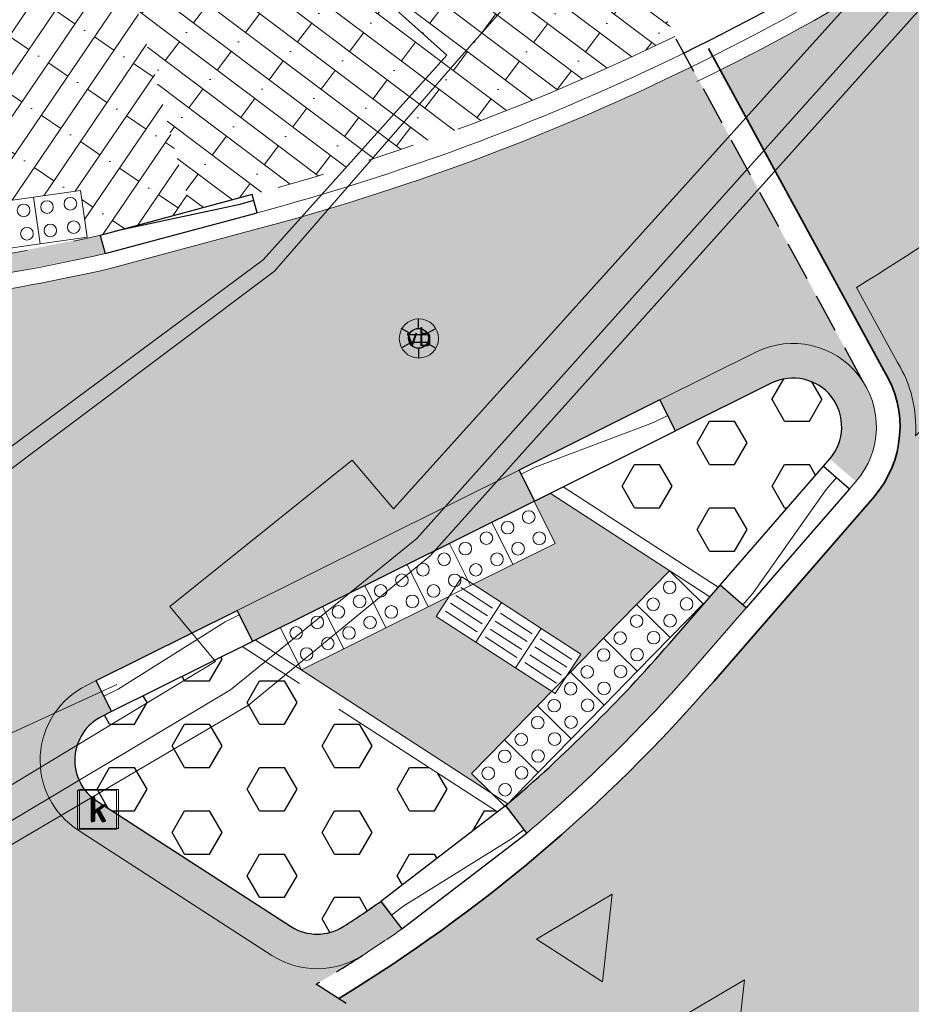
# Model space of a CAD drawing. Header units: metres. Extents: x 187916 to 189411, y 333285 to 334910.
# Tile 234 of 256: x 188803.03 to 188808.69, y 334164.68 to 334170.94. Entities that reach past the tile are written whole.
import ezdxf
from ezdxf.enums import TextEntityAlignment as Align

# ---------------------------------------------------------------- set-up
doc = ezdxf.new("R2010")
doc.units = ezdxf.units.M
for name, pattern in [('DASHED2', [0.375, 0.25, -0.125]), ('VH-OPSLUITBAND_100X200', [16, 8, -2, 4, -2]), ('VH-RWSBAND-SO', [24, 10, -2, 2, -2, 2, -2, 2, -2]), ('VH-TROTTOIRBAND_180-200', [20, 10, -2, 2, -2, 2, -2]), ('VW-5050_STREEP', [1, 0.5, -0.5])]:
    doc.linetypes.add(name, pattern=pattern)
for name, color, linetype, lineweight in [('B-ME-IE-MEUBILAIR_WEGMEUBILAIR-S', 253, 'Continuous', 18), ('B-ME-IE-MEUBILAIR_WEGMEUBILAIR_LICHTMAST-S', 253, 'Continuous', 25), ('B-ME-IE-TERREINAFSCHEIDING_KUNSTMATIG_HEKWERK_RASTER-G', 253, 'IE-TERREINAFSCHEIDING_KUNSTMATIG-SO', 18), ('B-ME-RI-HWA_KOLK-S', 253, 'Continuous', 25), ('B-ME-VH-KANTOPSLUITING_ACHTERKANTBAND-G', 253, 'Continuous', 18), ('B-ME-VH-VERHARDING_ASFALT-G', 253, 'Continuous', 18), ('B-ME-VH-VERHARDING_BETONSTRAATSTEEN-G', 253, 'Continuous', 18), ('B-ME-VH-VERHARDING_TEGEL-G', 253, 'Continuous', 18), ('N-WE-VH-GOOT_TEGEL-G', 170, 'Continuous', 35), ('N-WE-VH-KANTOPSLUITING_ELEMENT_VERLOOPBAND-G', 42, 'Continuous', 25), ('N-WE-VH-KANTOPSLUITING_NATUURSTEEN VOORKANTBAND-G', 7, 'Continuous', 25), ('N-WE-VH-KANTOPSLUITING_OPSLUITBAND_80X200-G', 30, 'VH-OPSLUITBAND_100X200', 15), ('N-WE-VH-KANTOPSLUITING_RIJWIELPADBAND_4-12 200-G', 94, 'VH-TROTTOIRBAND_180-200', 15), ('N-WE-VH-KANTOPSLUITING_TROTTOIRBAND_RWS_110 220-G', 251, 'VH-RWSBAND-SO', 25), ('N-WE-VH-KANTOPSLUITING_TROTTOIRBAND_RWS_110 220_ACHTERKANT-G', 7, 'VH-RWSBAND-SO', 25), ('N-WE-VH-KANTOPSLUITING_VERLOOPBAND-S', 251, 'Continuous', 25), ('N-WE-VH-KANTOPSLUITING_VERLOOPBAND_TBV TEKENING-G', 10, 'Continuous', 25), ('N-WE-VH-KANTOPSLUITING_VOORKANTBAND-G', 7, 'Continuous', 15), ('N-WE-VH-KANTVERHARDING_STREKLAAG_BSS-G', 60, 'Continuous', 18), ('N-WE-VH-VERHARDING_BETONSTRAATSTEEN-ROOD-A', 11, 'Continuous', 18), ('N-WE-VH-VERHARDING_STRAATBAKSTEEN_WF_HALFSTEENS-A', 250, 'Continuous', 18), ('N-WE-VH-VERHARDING_TEGEL-A', 254, 'Continuous', 5), ('N-WE-VH-VERKEERSTEGEL-S', 7, 'Continuous', 0), ('N-WE-VW-MARKERING_DWARS_DRIEHOEK_5050_OENV-S', 251, 'Continuous', 0), ('N-WE-VW-MARKERING_DWARS_STOPSTREEP_030-G', 251, 'Continuous', 0), ('N-WE-VW-MARKERING_LANGS_STREEP_050050-G', 251, 'VW-5050_STREEP', 0), ('N-WE-VW-MARKERING_VLAK-G', 251, 'Continuous', 0)]:
    doc.layers.add(name, color=color, linetype=linetype, lineweight=lineweight)
doc.layers.add('N-WE-VH-MATERIAALSCHEIDING-G', color=7, linetype='DASHED2')
doc.layers.add('N-WE-VH-VERHARDING_PRINTBETON-A', color=251, linetype='Continuous')
doc.layers.add('N-WE-VH-VERHARDING_STRAATBAKSTEEN_DF-A', color=7, linetype='Continuous', lineweight=18, true_color=0x713a38)
doc.styles.add('NLCS-ISO', font='NLCS-ISO.ttf')
doc.linetypes.add('IE-TERREINAFSCHEIDING_KUNSTMATIG-SO', pattern='A,4,[82,NLCS.SHX,S=0.75,R=90,X=0,Y=0],4,-2', length=10)

# ---------------------------------------------------------------- blocks, each defined once
blk = doc.blocks.new('SVH-VERKEERSTEGEL_300X300_NOPPENTEGEL')
blk.add_lwpolyline([(-0.15, 5.551115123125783e-17), (0.15, 5.551115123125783e-17), (0.15, -0.3), (-0.15, -0.3)], close=True)
at = {"lineweight": 0}
for centre in [(-0.07499999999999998, -0.07499999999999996), (0.07499999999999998, -0.07499999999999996), (-0.07499999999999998, -0.225), (0.07499999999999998, -0.225)]:
    blk.add_circle(centre, 0.04, dxfattribs=at)
blk = doc.blocks.new('SVW-MARKERING_STREEP_DRIEHOEK_050_050')
h = blk.add_hatch(color=256)
h.dxf.hatch_style = 1
h.paths.add_polyline_path([(0.25, -0.5), (0.5, 0), (0, 0)])
at = {"flags": 128}
blk.add_lwpolyline([(0.25, -0.5), (0.5, 0), (0, 0)], close=True, dxfattribs=at)
blk = doc.blocks.new('ontwerp Tempelplein')
at = {"layer": 'N-WE-VH-VERHARDING_STRAATBAKSTEEN_DF-A', "transparency": 33554585}
h = blk.add_hatch(color=256, dxfattribs=at)
h.dxf.hatch_style = 1
h.paths.add_polyline_path([(188823.0817542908, 334182.6306972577), (188823.508331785, 334183.3074776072), (188824.1851121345, 334182.8809001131), (188823.7585346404, 334182.2041197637)])
edge = h.paths.add_edge_path()
edge.add_line((188840.46955903, 334201.9247066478), (188840.3896463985, 334201.9848229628))
edge.add_line((188840.3896463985, 334201.9848229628), (188840.6601681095, 334202.344427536))
edge.add_line((188840.6601681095, 334202.344427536), (188836.5046734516, 334205.4704256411))
edge.add_line((188836.5046734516, 334205.4704256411), (188836.2341895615, 334205.1108713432))
edge.add_line((188836.2341895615, 334205.1108713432), (188836.15427693, 334205.1709876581))
edge.add_line((188836.15427693, 334205.1709876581), (188826.9126716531, 334192.8861196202))
edge.add_line((188826.9126716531, 334192.8861196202), (188826.9926298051, 334192.8259648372))
edge.add_line((188826.9926298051, 334192.8259648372), (188826.7220942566, 334192.4663671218))
edge.add_line((188826.7220942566, 334192.4663671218), (188826.6421482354, 334192.5265127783))
edge.add_line((188826.6421482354, 334192.5265127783), (188818.0154570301, 334181.0590501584))
edge.add_line((188818.0154570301, 334181.0590501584), (188818.0953795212, 334180.9989222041))
edge.add_line((188818.0953795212, 334180.9989222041), (188817.5543650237, 334180.2797772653))
edge.add_line((188817.5543650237, 334180.2797772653), (188817.4744549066, 334180.3398959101))
edge.add_line((188817.4744549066, 334180.3398959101), (188815.6987056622, 334177.9793920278))
edge.add_arc((188791.5650909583, 334196.1345191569), 30.19999999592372, 307.29608516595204, 323.04675236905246, ccw=False)
edge.add_arc((188800.6541016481, 334184.2017959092), 15.20000001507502, 296.66468584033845, 307.2960851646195, ccw=False)
edge.add_line((188807.4753795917, 334170.6183439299), (188808.5157243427, 334168.7102474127))
edge.add_arc((188807.9374624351, 334168.3524581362), 0.6800000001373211, -40.956848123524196, 31.746413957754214, ccw=False)
edge.add_line((188808.4510007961, 334167.9067246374), (188807.4344523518, 334166.7355391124))
edge.add_arc((188799.7691267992, 334173.3887766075), 10.1500140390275, 316.39507279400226, 319.0431493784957, ccw=False)
edge.add_arc((188799.8645777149, 334173.2703840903), 9.999263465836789, 301.2425849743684, 316.50909268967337, ccw=False)
edge.add_line((188805.0508218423, 334164.7212237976), (188808.2507351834, 334162.6576102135))
edge.add_line((188808.2507351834, 334162.6576102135), (188809.252117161, 334163.9529116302))
edge.add_line((188809.252117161, 334163.9529116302), (188814.2301142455, 334169.7240930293))
edge.add_arc((188814.7691818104, 334169.3095956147), 0.680001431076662, -36.968197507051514, 142.442757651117, ccw=False)
edge.add_line((188815.3124821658, 334168.9006620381), (188810.5389451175, 334161.7558109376))
edge.add_line((188810.5389451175, 334161.7558109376), (188810.2593882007, 334161.3523131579))
edge.add_line((188810.2593882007, 334161.3523131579), (188813.6386937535, 334159.1665718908))
edge.add_line((188813.6386937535, 334159.1665718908), (188814.0232610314, 334158.9103532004))
edge.add_line((188814.0232610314, 334158.9103532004), (188814.3047873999, 334158.7129936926))
edge.add_line((188814.3047873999, 334158.7129936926), (188814.5802541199, 334158.5114835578))
edge.add_arc((188833.7515008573, 334153.7153843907), 19.7620664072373, 160.8687285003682, 165.9545097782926, ccw=False)
edge.add_arc((188829.7906949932, 334156.5665937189), 15.14999999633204, 159.1568716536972, 166.1544248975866, ccw=False)
edge.add_line((188815.6321396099, 334161.9571233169), (188816.0197171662, 334162.8816653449))
edge.add_line((188816.0197171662, 334162.8816653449), (188815.9770053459, 334162.9016221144))
edge.add_arc((188843.6623391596, 334150.8367022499), 30.1999999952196, 147.7796971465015, 156.4530340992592, ccw=False)
edge.add_line((188818.1130096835, 334166.9386202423), (188826.1800300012, 334179.7387698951))
edge.add_line((188826.1800300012, 334179.7387698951), (188826.0954295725, 334179.7920875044))
edge.add_line((188826.0954295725, 334179.7920875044), (188826.5752880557, 334180.5534913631))
edge.add_line((188826.5752880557, 334180.5534913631), (188826.6598884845, 334180.5001737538))
edge.add_line((188826.6598884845, 334180.5001737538), (188833.3334777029, 334191.0893302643))
edge.add_line((188833.3334777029, 334191.0893302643), (188833.2488772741, 334191.1426478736))
edge.add_line((188833.2488772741, 334191.1426478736), (188833.4888065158, 334191.523349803))
edge.add_line((188833.4888065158, 334191.523349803), (188833.5734069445, 334191.4700321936))
edge.add_line((188833.5734069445, 334191.4700321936), (188838.1302195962, 334198.7004446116))
edge.add_arc((188855.2195062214, 334187.9302875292), 20.20000002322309, 143.0467523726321, 147.779697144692, ccw=False)
edge.add_line((188839.077154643, 334200.0737831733), (188840.46955903, 334201.9247066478))
at = {"layer": 'N-WE-VH-VERHARDING_STRAATBAKSTEEN_WF_HALFSTEENS-A', "transparency": 33554585}
h = blk.add_hatch(dxfattribs=at)
h.set_pattern_fill('AVH-SBS_WAALFORMAAT_HALFST-SO', color=256, scale=0.3, angle=323.05, pattern_type=2)
h.set_pattern_definition([(323.05, (188818.0967086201, 334181.9987788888), (0.09016767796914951, 0.1198740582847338), []), (53.04999999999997, (188818.5762048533, 334181.6381081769), (-0.4794962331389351, 0.3606707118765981), [0.15, -0.15]), (53.04999999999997, (188818.4266244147, 334181.9383175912), (-0.4794962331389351, 0.3606707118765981), [0.15, -0.15]), (323.05, (188818.3815405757, 334181.8783805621), (0.180335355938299, 0.2397481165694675), [0, -0.6, 0, 0, 0]), (323.05, (188818.7114563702, 334181.8179192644), (0.180335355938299, 0.2397481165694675), [0, -0.6, 0, 0, 0])])
edge = h.paths.add_edge_path()
edge.add_line((188803.6308842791, 334171.5340883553), (188804.1171943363, 334169.7245075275))
edge.add_line((188804.1171943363, 334169.7245075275), (188804.5180856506, 334169.8322437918))
edge.add_arc((188800.6541016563, 334184.2017958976), 14.88000000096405, 285.0508583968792, 296.045008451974)
edge.add_line((188807.1875682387, 334170.8328686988), (188807.1085343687, 334170.9945895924))
edge.add_arc((188800.6541016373, 334184.2017959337), 14.70000004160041, 296.0450084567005, 301.34314468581)
edge.add_arc((188800.6541016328, 334184.2017959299), 14.7000000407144, 301.3431447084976, 307.2960851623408)
edge.add_arc((188791.5650909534, 334196.1345191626), 29.7000000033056, 307.2960851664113, 314.5565661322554)
edge.add_line((188812.4029997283, 334174.9715430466), (188810.6652814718, 334176.2787859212))
edge.add_arc((188800.2766393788, 334184.0939068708), 12.99999999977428, 284.95253944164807, 323.0467523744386, ccw=False)
h = blk.add_hatch(dxfattribs=at)
h.set_pattern_fill('AVH-SBS_WAALFORMAAT_HALFST-SO', color=256, scale=0.3, angle=55.81, pattern_type=2)
h.set_pattern_definition([(55.81, (188795.239331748, 334172.8149381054), (-0.1240767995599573, 0.08429085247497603), []), (145.81, (188795.5764951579, 334173.3112453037), (-0.3371634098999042, -0.4963071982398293), [0.1499999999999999, -0.1499999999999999]), (145.81, (188795.2838366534, 334173.147382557), (-0.3371634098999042, -0.4963071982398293), [0.1499999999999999, -0.1499999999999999]), (55.81, (188795.3458750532, 334173.1052371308), (-0.2481535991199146, 0.1685817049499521), [0, -0.6, 0, 0, 0]), (55.81, (188795.3903799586, 334173.4376815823), (-0.2481535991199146, 0.1685817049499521), [0, -0.6, 0, 0, 0])])
edge = h.paths.add_edge_path()
edge.add_arc((188800.2766393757, 334184.0939068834), 13.00000001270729, 279.7449093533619, 284.9525394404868, ccw=False)
edge.add_arc((188800.7844251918, 334181.1371935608), 9.999999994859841, 235.8122327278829, 279.74490935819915, ccw=False)
edge.add_line((188795.1653573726, 334172.865187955), (188794.3980121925, 334171.5740202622))
edge.add_line((188794.3980121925, 334171.5740202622), (188794.4419631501, 334171.5442223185))
edge.add_line((188794.4419631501, 334171.5442223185), (188794.2731098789, 334171.2954178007))
edge.add_line((188794.2731098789, 334171.2954178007), (188794.3535200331, 334171.241681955))
edge.add_line((188794.3535200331, 334171.241681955), (188795.210323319, 334170.7260481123))
edge.add_arc((188800.9041415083, 334181.1550880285), 11.8821058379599, 241.3673117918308, 268.4825744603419)
edge.add_line((188800.5894917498, 334169.2771490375), (188801.5893686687, 334169.292838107))
edge.add_line((188801.5893686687, 334169.292838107), (188801.6734433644, 334169.2981056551))
edge.add_line((188801.6734433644, 334169.2981056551), (188801.6326145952, 334169.586375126))
edge.add_line((188801.6326145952, 334169.586375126), (188800.4076173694, 334170.3800011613))
edge.add_line((188800.4076173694, 334170.3800011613), (188800.7338463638, 334170.8835631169))
edge.add_line((188800.7338463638, 334170.8835631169), (188801.992721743, 334170.0679893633))
edge.add_line((188801.992721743, 334170.0679893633), (188801.6957869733, 334169.6096455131))
edge.add_line((188801.6957869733, 334169.6096455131), (188803.4126201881, 334169.8543823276))
edge.add_line((188803.4126201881, 334169.8543823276), (188803.4556563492, 334169.5505276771))
edge.add_line((188803.4556563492, 334169.5505276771), (188803.5378734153, 334169.5688197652))
edge.add_line((188803.5378734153, 334169.5688197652), (188804.1171943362, 334169.7245075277))
edge.add_line((188804.1171943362, 334169.7245075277), (188803.6308842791, 334171.5340883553))
at = {"layer": 'N-WE-VW-MARKERING_VLAK-G', "transparency": 33554687}
h = blk.add_hatch(color=256, dxfattribs=at)
h.dxf.hatch_style = 1
h.paths.add_polyline_path([(188812.2432381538, 334171.976224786), (188812.1710428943, 334172.0454190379, -0.03749806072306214), (188808.3419281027, 334169.2379071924), (188808.6022528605, 334168.7604455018, -0.1572062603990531), (188808.7153689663, 334168.2953492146)])
at = {"layer": 'N-WE-VH-KANTOPSLUITING_NATUURSTEEN VOORKANTBAND-G', "flags": 128}
blk.add_lwpolyline([(188807.2402574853, 334170.7250547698, 0.04913155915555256), (188809.7431123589, 334172.2690726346, 0.068833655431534), (188815.5388803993, 334178.0996246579), (188817.8555911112, 334181.1792287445), (188818.1561592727, 334181.5787740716, 0.414226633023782), (188818.0571598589, 334182.2789322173)], format="xyb", dxfattribs=at)
at = {"layer": 'N-WE-VH-KANTVERHARDING_STREKLAAG_BSS-G', "flags": 128}
for points in [[(188807.2841651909, 334170.635209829, 0.0491315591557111), (188809.8037057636, 334172.1895211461, 0.06883365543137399), (188815.6187930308, 334178.0395083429), (188817.3945443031, 334180.400014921)], [(188807.3280728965, 334170.5453648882, 0.04913155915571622), (188809.8642991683, 334172.1099696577, 0.06883365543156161), (188815.6987056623, 334177.9793920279), (188817.4744549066, 334180.3398959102)]]:
    blk.add_lwpolyline(points, format="xyb", dxfattribs=at)
at = {"layer": 'N-WE-VW-MARKERING_DWARS_STOPSTREEP_030-G', "const_width": 0.3, "flags": 128}
blk.add_lwpolyline([(188811.1406946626, 334166.1415400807), (188808.4393788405, 334167.8887562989)], dxfattribs=at)
at = {"layer": 'N-WE-VW-MARKERING_LANGS_STREEP_050050-G', "const_width": 0.1, "flags": 128}
blk.add_lwpolyline([(188810.1749951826, 334165.5752102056), (188808.0758238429, 334166.9329582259)], dxfattribs=at)
at = {"layer": 'N-WE-VW-MARKERING_VLAK-G', "flags": 128}
blk.add_lwpolyline([(188812.2432381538, 334171.976224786), (188808.7153689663, 334168.2953492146, 0.1572062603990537), (188808.6022528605, 334168.7604455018), (188808.3419281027, 334169.2379071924, 0.03749806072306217), (188812.1710428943, 334172.0454190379), (188812.2432381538, 334171.976224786)], format="xyb", dxfattribs=at)
at = {"layer": 'N-WE-VH-VERKEERSTEGEL-S', "rotation": 188.0614134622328}
for p in [(188803.3061727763, 334169.5363116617), (188803.0091372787, 334169.4942413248)]:
    blk.add_blockref('SVH-VERKEERSTEGEL_300X300_NOPPENTEGEL', p, dxfattribs=at)
at = {"layer": 'N-WE-VW-MARKERING_DWARS_DRIEHOEK_5050_OENV-S', "rotation": 147.1051343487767}
for p in [(188806.7285457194, 334164.8270149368), (188807.5682721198, 334164.2838783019)]:
    blk.add_blockref('SVW-MARKERING_STREEP_DRIEHOEK_050_050', p, dxfattribs=at)
blk = doc.blocks.new('B-SIE-WEG_LICHTMAST-SO')
at = {"ltscale": 0.1}
for p, q in [((8.349587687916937e-10, 1.265625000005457), (1.669846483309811e-09, 2.53125000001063)), ((-1.096064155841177, 0.6328125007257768), (-2.192125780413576, 1.265625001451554)), ((1.096064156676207, 0.6328124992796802), (2.192125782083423, 1.26562499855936)), ((-1.096064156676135, -0.6328124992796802), (-2.192125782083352, -1.26562499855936)), ((1.096064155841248, -0.6328125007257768), (2.192125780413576, -1.265625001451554)), ((-8.349587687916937e-10, -1.265625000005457), (-1.669775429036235e-09, -2.53125000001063))]:
    blk.add_line(p, q, dxfattribs=at)
at = {"flags": 128}
for points in [[(-1.162672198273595, 0.4999999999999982), (1.162672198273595, 0.4999999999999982)], [(-1.162672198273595, -0.4999999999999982), (1.162672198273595, -0.4999999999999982)]]:
    blk.add_lwpolyline(points, dxfattribs=at)
at = {"ltscale": 0.1}
blk.add_circle((0, 0), 1.265625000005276, dxfattribs=at)
at = {"style": 'NLCS-ISO'}
blk.add_attdef('TYPE', text='', height=1.8, dxfattribs=at).set_placement((1.669846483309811e-09, 2.53125000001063), align=Align.BOTTOM_CENTER)
blk = doc.blocks.new('SIE-WEG_PAAL_VERKEERSBORD-SO')
at = {"color": 0, "linetype": 'ByBlock', "lineweight": 18}
blk.add_circle((0, 0), 1.5, dxfattribs=at)
at = {"color": 0, "linetype": 'ByBlock', "lineweight": 18, "style": 'NLCS-ISO'}
blk.add_text('vb', height=1.5, dxfattribs=at).set_placement((0, 0.1317113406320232), align=Align.MIDDLE_CENTER)
blk = doc.blocks.new('SRI-KOLK-SO')
at = {"color": 0, "linetype": 'ByBlock', "lineweight": 18}
blk.add_lwpolyline([(-1.125, -1.125), (1.125, -1.125), (1.125, 1.125), (-1.125, 1.125)], close=True, dxfattribs=at)
at = {"color": 0, "linetype": 'ByBlock', "lineweight": 18, "style": 'NLCS-ISO'}
blk.add_text('k', height=1.5, dxfattribs=at).set_placement((0, 0), align=Align.MIDDLE_CENTER)
blk = doc.blocks.new('DTM')
at = {"layer": 'B-ME-IE-TERREINAFSCHEIDING_KUNSTMATIG_HEKWERK_RASTER-G', "ltscale": 0.2, "flags": 128}
blk.add_lwpolyline([(188797.0105111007, 334166.6849527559), (188798.8629360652, 334165.4157338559), (188799.7170959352, 334165.1600891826), (188801.4925480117, 334165.7261516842), (188803.6433849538, 334166.7146987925)], dxfattribs=at)
at = {"layer": 'B-ME-VH-KANTOPSLUITING_ACHTERKANTBAND-G', "ltscale": 0.2, "flags": 128}
for points in [[(188819.7599999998, 334219.0759999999), (188824.656, 334215.4029999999), (188827.4399999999, 334213.2960000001), (188830.21, 334210.7710000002), (188830.4849999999, 334210.3390000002), (188831.4270000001, 334203.3909999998), (188828.392, 334199.0649999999), (188823.8879999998, 334192.6099999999), (188818.4879999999, 334185.1469999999), (188812.0720000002, 334177.8849999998), (188807.2250000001, 334172.4560000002), (188805.8190000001, 334173.6979999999), (188804.3289999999, 334171.977), (188805.7400000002, 334170.713), (188804.5729999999, 334169.4130000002), (188802.0279999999, 334167.5279999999), (188799.6120000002, 334166.682)], [(188799.7439999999, 334164.875), (188802.5329999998, 334165.8109999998), (188804.27, 334166.8620000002), (188803.9810000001, 334167.2110000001), (188805.139, 334168.1400000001), (188805.4010000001, 334167.8310000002), (188811.6549999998, 334174.7760000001), (188819.3879999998, 334183.514), (188825.3650000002, 334191.6859999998), (188831.8650000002, 334200.952), (188833.0350000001, 334203.4309999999), (188833.0649999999, 334206.6299999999), (188832.0129999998, 334209.5989999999), (188829.8900000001, 334212.1009999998), (188827.656, 334213.9679999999), (188827.469, 334213.736), (188824.4900000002, 334216.031), (188824.659, 334216.2629999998)]]:
    blk.add_lwpolyline(points, dxfattribs=at)
at = {"layer": 'B-ME-VH-VERHARDING_ASFALT-G', "ltscale": 0.2, "flags": 128}
blk.add_lwpolyline([(188799.801, 334164.537), (188802.662, 334165.5150000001), (188804.48, 334166.585), (188805.6329999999, 334167.5320000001), (188811.9240000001, 334174.5580000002), (188819.6239999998, 334183.2370000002), (188825.6899999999, 334191.548), (188832.111, 334200.693), (188833.3930000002, 334203.3930000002), (188833.4509999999, 334206.6430000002), (188832.3500000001, 334209.7540000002), (188830.1099999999, 334212.398), (188827.8500000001, 334214.2560000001), (188824.8879999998, 334216.5490000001), (188816.4079999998, 334223.0720000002)], dxfattribs=at)
at = {"layer": 'B-ME-VH-VERHARDING_BETONSTRAATSTEEN-G', "ltscale": 0.2, "flags": 128}
blk.add_lwpolyline([(188799.781, 334164.6890000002), (188802.6129999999, 334165.6349999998), (188804.3659999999, 334166.682), (188805.5499999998, 334167.6439999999), (188811.787, 334174.6200000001), (188819.5249999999, 334183.3420000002), (188825.5580000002, 334191.6039999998), (188831.9939999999, 334200.787), (188833.2439999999, 334203.3840000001), (188833.2919999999, 334206.6370000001), (188832.21, 334209.6850000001), (188830.003, 334212.284), (188827.7719999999, 334214.1340000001), (188824.7919999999, 334216.4330000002), (188820.287, 334219.8429999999)], dxfattribs=at)
at = {"layer": 'B-ME-VH-VERHARDING_TEGEL-G', "ltscale": 0.2, "flags": 128}
blk.add_lwpolyline([(188819.8119999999, 334219.1779999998), (188824.693, 334215.463), (188827.4879999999, 334213.327), (188830.2549999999, 334210.872), (188830.5950000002, 334210.4010000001), (188831.5529999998, 334203.3810000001), (188828.4419999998, 334199.0129999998), (188823.9369999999, 334192.5600000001), (188818.588, 334185.0669999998), (188812.1430000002, 334177.8199999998), (188807.2889999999, 334172.3620000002), (188805.8050000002, 334170.6770000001), (188804.645, 334169.341), (188802.12, 334167.447), (188799.571, 334166.5619999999)], dxfattribs=at)
at = {"layer": 'B-ME-IE-MEUBILAIR_WEGMEUBILAIR-S', "xscale": 0.083, "yscale": 0.083, "zscale": 0.083}
blk.add_blockref('SIE-WEG_PAAL_VERKEERSBORD-SO', (188805.562, 334168.914), dxfattribs=at)
at = {"layer": 'B-ME-IE-MEUBILAIR_WEGMEUBILAIR_LICHTMAST-S', "xscale": 0.05, "yscale": 0.05, "zscale": 0.05}
blk.add_blockref('B-SIE-WEG_LICHTMAST-SO', (188805.56, 334168.915), dxfattribs=at)
at = {"layer": 'B-ME-RI-HWA_KOLK-S', "xscale": 0.11, "yscale": 0.11, "zscale": 0.11}
for p in [(188803.518, 334165.921), (188803.53, 334165.924)]:
    blk.add_blockref('SRI-KOLK-SO', p, dxfattribs=at)
blk = doc.blocks.new('SVH-VERKEERSTEGEL_300X300_GELEIDETEGEL')
blk.add_lwpolyline([(-0.15, 5.551115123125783e-17), (0.15, 5.551115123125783e-17), (0.15, -0.3), (-0.15, -0.3)], close=True)
at = {"lineweight": 0, "flags": 128}
for points in [[(0.12, -0.05999999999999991), (-0.1200000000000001, -0.05999999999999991)], [(0.12, -0.1199999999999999), (-0.1200000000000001, -0.1199999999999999)], [(0.12, -0.1799999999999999), (-0.1200000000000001, -0.1799999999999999)], [(0.12, -0.2399999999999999), (-0.12, -0.2399999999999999)]]:
    blk.add_lwpolyline(points, dxfattribs=at)
blk = doc.blocks.new('SVH-TROTTOIRBAND RWS INRITVERLOOPBAND_110 220X250_RECHTS_L1000_VB-MM')
at = {"linetype": 'Continuous', "lineweight": 0}
blk.add_lwpolyline([(0, 0), (-1000, 1.13686837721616e-13), (-1000, 220.0000000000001), (0, 220)], close=True, dxfattribs=at)
blk.add_lwpolyline([(0, 110), (-100, 110), (-900, 30.00000000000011), (-1000, 30.00000000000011)], dxfattribs=at)
blk = doc.blocks.new('SVH-TROTTOIRBAND RWS INRITVERLOOPBAND_110 220X250_LINKS_L1000_VB-MM')
at = {"linetype": 'Continuous', "lineweight": 0}
blk.add_lwpolyline([(0, 0), (1000, 1.13686837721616e-13), (1000, 220.0000000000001), (0, 220)], close=True, dxfattribs=at)
blk.add_lwpolyline([(0, 110), (100, 110), (900, 30.00000000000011), (1000, 30.00000000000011)], dxfattribs=at)
blk = doc.blocks.new('SVH-RIJWIELPAD EINDVERLOOPBAND_40 120X250_MAAIVELD_LINKS_L1000_HD-MM')
blk.add_line((0, 40), (-100, 40))
blk.add_lwpolyline([(0, 0), (-1000, 0), (-1000, 120), (0, 120)], close=True)
at = {"flags": 128}
blk.add_lwpolyline([(-100, 40), (-900, 0)], dxfattribs=at)
blk = doc.blocks.new('ontwerp Wilhelmina- & Engelenkampstraat')
at = {"layer": 'N-WE-VH-VERHARDING_BETONSTRAATSTEEN-ROOD-A', "transparency": 33554610}
h = blk.add_hatch(color=11, dxfattribs=at)
h.dxf.hatch_style = 1
edge = h.paths.add_edge_path()
edge.add_line((188756.5036382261, 334194.5693748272), (188755.6499456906, 334195.0202722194))
edge.add_arc((188761.5861097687, 334194.1473712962), 5.999999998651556, 171.6347221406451, 192.7096299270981)
edge.add_arc((188761.5861091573, 334194.147371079), 5.999999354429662, 192.7096291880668, 206.3648182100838)
edge.add_arc((188756.6850738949, 334191.7182258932), 0.5299999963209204, 61.76763232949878, 206.3648175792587, ccw=False)
edge.add_arc((188624.9661737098, 333945.0164660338), 280.1934158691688, 55.67969548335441, 61.90111546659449, ccw=False)
edge.add_line((188782.944479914, 334176.4277990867), (188794.1644727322, 334168.806201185))
edge.add_line((188794.1644727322, 334168.806201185), (188792.4450379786, 334166.2749674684))
edge.add_line((188792.4450379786, 334166.2749674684), (188794.1500692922, 334165.1167614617))
edge.add_arc((188799.7691371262, 334173.3887670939), 10.00000002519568, 235.8122327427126, 241.4834778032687)
edge.add_arc((188795.2480439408, 334165.0676724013), 0.5300000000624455, 64.21478795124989, 241.4834776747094, ccw=False)
edge.add_line((188795.4785932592, 334165.5449008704), (188795.9530662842, 334165.3015689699))
edge.add_arc((188799.6037467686, 334172.4200331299), 7.99999999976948, 242.8491326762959, 278.388166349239)
edge.add_line((188800.770776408, 334164.5056132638), (188801.4274030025, 334164.6024368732))
edge.add_arc((188801.4858565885, 334164.0756701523), 0.5299999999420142, -79.55568804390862, 96.33202067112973, ccw=False)
edge.add_arc((188799.7691371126, 334173.3887670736), 10.00000000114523, 280.4443119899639, 302.9222902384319)
edge.add_arc((188804.9160920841, 334165.4395687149), 0.5299999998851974, 237.105134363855, 302.9222902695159, ccw=False)
edge.add_line((188804.6282495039, 334164.994544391), (188803.3989314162, 334165.7896696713))
edge.add_arc((188803.6867739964, 334166.2346939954), 0.5299999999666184, 116.48325430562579, 237.1051343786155, ccw=False)
edge.add_line((188803.4504277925, 334166.7090783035), (188807.7011162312, 334168.8268424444))
edge.add_arc((188807.9374624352, 334168.3524581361), 0.530000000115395, 32.16403167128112, 116.48325430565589, ccw=False)
edge.add_line((188808.3861220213, 334168.634600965), (188807.2929850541, 334170.6395236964))
edge.add_arc((188800.6541016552, 334184.2017959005), 15.1000000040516, 285.30733954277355, 296.0822633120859, ccw=False)
edge.add_line((188804.6404504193, 334169.6374894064), (188804.5611828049, 334169.6157933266))
edge.add_line((188804.5611828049, 334169.6157933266), (188803.5932856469, 334169.3559057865))
edge.add_arc((188800.9033521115, 334181.1531197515), 12.09999999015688, 273.27639164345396, 282.84466192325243, ccw=False)
edge.add_line((188801.5948993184, 334169.0728978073), (188800.5911535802, 334169.057148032))
edge.add_arc((188800.9033521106, 334181.1531197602), 12.09999999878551, 241.3307163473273, 268.52151707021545, ccw=False)
edge.add_line((188795.0983385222, 334170.536537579), (188794.2377757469, 334171.0545714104))
edge.add_arc((189334.2132006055, 334968.643752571), 963.183243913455, 235.7824886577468, 235.9016278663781, ccw=False)
edge.add_line((188792.5804601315, 334172.1791043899), (188784.012074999, 334177.9994990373))
edge.add_arc((188618.4537611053, 333934.2672573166), 294.643786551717, 55.81317964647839, 58.99815049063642)
edge.add_line((188770.2146822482, 334186.8213777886), (188769.3568552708, 334187.3348710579))
edge.add_arc((188618.4537617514, 333934.2672584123), 294.6437852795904, 59.19256388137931, 59.58131610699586)
edge.add_line((188767.6363295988, 334188.3529165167), (188766.7733389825, 334188.8576416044))
edge.add_arc((188618.4537610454, 333934.2672572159), 294.64378666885, 59.77572539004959, 62.06098881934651)
h = blk.add_hatch(color=11, dxfattribs=at)
h.dxf.hatch_style = 1
h.paths.add_polyline_path([(188804.9107424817, 334164.8118273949, -0.05984033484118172), (188802.7334362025, 334163.8382209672), (188807.314341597, 334160.875282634), (188808.3739890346, 334162.5717929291)])
at = {"layer": 'N-WE-VH-VERHARDING_PRINTBETON-A', "transparency": 33554610}
h = blk.add_hatch(dxfattribs=at)
h.set_pattern_fill('HEX', color=256, scale=0.05)
h.set_pattern_definition([(0, (0, 0), (0, 0.27496306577), [0.15875, -0.3175]), (120, (0, 0), (-0.2381250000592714, -0.1374815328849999), [0.15875, -0.3174999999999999]), (59.99999999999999, (0.15875, 0), (-0.2381250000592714, 0.137481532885), [0.15875, -0.3175])])
h.paths.add_polyline_path([(188804.4403191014, 334166.9564664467), (188803.6108190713, 334166.5431956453), (188803.5485337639, 334166.5121640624, 0.5809739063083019), (188803.518413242, 334165.9743967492), (188804.7477313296, 334165.179271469, 0.2953458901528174), (188805.0845774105, 334165.1793520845, 0.007408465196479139), (188805.3254803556, 334165.3404473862), (188806.0617527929, 334165.9057561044)])
h.paths.add_polyline_path([(188807.463212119, 334167.3331366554), (188807.4751067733, 334167.3468407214), (188808.1305972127, 334168.1020441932), (188808.1715755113, 334168.1492560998, 0.8202415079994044), (188807.7992222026, 334168.6299282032), (188807.1910780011, 334168.3269405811), (188806.4779074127, 334167.9716270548)])
at = {"layer": 'N-WE-VH-VERHARDING_TEGEL-A', "transparency": 33554610}
h = blk.add_hatch(color=256, dxfattribs=at)
h.dxf.hatch_style = 1
h.paths.add_polyline_path([(188805.9244756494, 334166.9837237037), (188805.6726993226, 334167.1468453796), (188805.7573032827, 334167.2774387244), (188805.6214561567, 334167.2097574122), (188805.352936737, 334167.0759765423), (188805.0844173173, 334166.9421956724), (188804.8158978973, 334166.8084148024), (188806.0243876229, 334166.0252975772), (188805.8962881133, 334166.1503105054), (188806.1058177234, 334166.3650134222), (188806.3153473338, 334166.5797163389), (188806.4054942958, 334166.6720890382), (188806.1762519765, 334166.8206020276)])
h.paths.add_polyline_path([(188806.9439361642, 334167.2238250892), (188807.1534657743, 334167.4385280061), (188806.3947405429, 334167.9301919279), (188806.2932335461, 334167.8796194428), (188806.4270144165, 334167.611100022), (188806.1584949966, 334167.4773191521), (188805.9074264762, 334167.3522326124), (188806.0875947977, 334167.23551186), (188806.3393711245, 334167.0723901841), (188806.5911474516, 334166.909268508), (188806.5198937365, 334166.7992823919), (188806.5248769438, 334166.7944192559), (188806.7344065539, 334167.0091221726)])
at = {"layer": 'N-WE-VH-GOOT_TEGEL-G'}
blk.add_lwpolyline([(188805.0527736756, 334164.7199613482, 0.0773812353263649), (188807.4344523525, 334166.7355391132), (188808.4510007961, 334167.9067246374, 0.3283156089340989), (188808.5157243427, 334168.7102474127), (188807.4007598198, 334170.7552040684)], format="xyb", dxfattribs=at)
at = {"layer": 'N-WE-VH-KANTOPSLUITING_ELEMENT_VERLOOPBAND-G', "flags": 128}
for points, const_width in [([(188801.5878118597, 334169.2327542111, 0.04169079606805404), (188803.5558700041, 334169.5114811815, 0.04169079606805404)], 0.12), ([(188806.1766477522, 334165.8551154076, 0.03781036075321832), (188807.2380994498, 334166.9059666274), (188807.5581791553, 334167.274736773)], 0.22)]:
    blk.add_lwpolyline(points, format="xyb", dxfattribs=dict(at, const_width=const_width))
at = {"layer": 'N-WE-VH-KANTOPSLUITING_ELEMENT_VERLOOPBAND-G', "const_width": 0.22, "flags": 128}
blk.add_lwpolyline([(188806.2469602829, 334167.9794614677), (188804.456830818, 334167.0875889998)], dxfattribs=at)
at = {"layer": 'N-WE-VH-KANTOPSLUITING_OPSLUITBAND_80X200-G', "ltscale": 0.15, "flags": 128}
for points in [[(188807.463212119, 334167.3331366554), (188806.4779074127, 334167.9716270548)], [(188806.0617527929, 334165.9057561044), (188804.4403191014, 334166.9564664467)]]:
    blk.add_lwpolyline(points, dxfattribs=at)
at = {"layer": 'N-WE-VH-KANTOPSLUITING_RIJWIELPADBAND_4-12 200-G', "ltscale": 0.15, "flags": 128}
for points in [[(188807.1875682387, 334170.8328686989, -0.04688623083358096), (188804.5823711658, 334169.8496846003), (188804.5031035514, 334169.8279885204)], [(188801.5868623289, 334169.29279878, 0.0415898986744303), (188803.5403057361, 334169.5694728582, 0.0415898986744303)]]:
    blk.add_lwpolyline(points, format="xyb", dxfattribs=at)
at = {"layer": 'N-WE-VH-KANTOPSLUITING_TROTTOIRBAND_RWS_110 220-G', "ltscale": 0.15, "const_width": 0.22, "flags": 128}
for points in [[(188808.2546478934, 334168.0771521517, 0.8202415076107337), (188807.7501692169, 334168.7283853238), (188807.1420250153, 334168.4253977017)], [(188803.5617660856, 334166.6416527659), (188803.4994807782, 334166.610621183, 0.5809739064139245), (188803.4586723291, 334165.8820332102), (188804.6879904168, 334165.0869079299, 0.2953458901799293), (188805.1443625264, 334165.0870171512, 0.007548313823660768), (188805.3925267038, 334165.2530686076, 0.007548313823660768)]]:
    blk.add_lwpolyline(points, format="xyb", dxfattribs=at)
at = {"layer": 'N-WE-VH-KANTOPSLUITING_TROTTOIRBAND_RWS_110 220_ACHTERKANT-G', "linetype": 'Continuous', "ltscale": 0.2, "flags": 128}
for points in [[(188808.1305972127, 334168.1020441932), (188808.1715755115, 334168.1492560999, 0.8202415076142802), (188807.7992222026, 334168.6299282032), (188807.1910780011, 334168.3269405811)], [(188806.1137526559, 334165.9460354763, 0.03752890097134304), (188807.1550270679, 334166.9780705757), (188807.4751067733, 334167.3468407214)], [(188803.6108190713, 334166.5431956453), (188803.5485337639, 334166.5121640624, 0.5809739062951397), (188803.518413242, 334165.9743967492), (188804.7477313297, 334165.1792714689, 0.295345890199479), (188805.0845774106, 334165.1793520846, 0.007256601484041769), (188805.3205906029, 334165.3370738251)]]:
    blk.add_lwpolyline(points, format="xyb", dxfattribs=at)
blk.add_lwpolyline([(188806.2960132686, 334167.8810043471), (188804.5058838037, 334166.9891318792)], dxfattribs=at)
at = {"layer": 'N-WE-VH-KANTOPSLUITING_VERLOOPBAND_TBV TEKENING-G', "flags": 128}
for points in [[(188804.5036646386, 334169.8281406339), (188803.5378734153, 334169.5688197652), (188803.5689919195, 334169.4529248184), (188804.5347831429, 334169.7122456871)], [(188807.0929720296, 334168.5238548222), (188806.1979072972, 334168.0779185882), (188806.2960132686, 334167.8810043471), (188807.1910780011, 334168.3269405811)], [(188808.2967419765, 334167.9578362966), (188807.6412515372, 334167.2026328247), (188807.4751067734, 334167.3468407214), (188808.1305972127, 334168.1020441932)], [(188803.5127130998, 334166.7401098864), (188804.4077778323, 334167.1860461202), (188804.5058838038, 334166.9891318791), (188803.6108190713, 334166.5431956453)], [(188805.4547415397, 334165.1623268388), (188806.2479143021, 334165.7713235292), (188806.1139350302, 334165.9458215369), (188805.3207622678, 334165.3368248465)]]:
    blk.add_lwpolyline(points, close=True, dxfattribs=at)
at = {"layer": 'N-WE-VH-KANTOPSLUITING_VOORKANTBAND-G', "flags": 128}
for points in [[(188804.5347831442, 334169.7122456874), (188804.6140507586, 334169.7339417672, 0.04688623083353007), (188807.2402574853, 334170.7250547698)], [(188801.5912513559, 334169.1728528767, 0.04169079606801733), (188803.5691992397, 334169.4529804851, 0.04169079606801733)]]:
    blk.add_lwpolyline(points, format="xyb", dxfattribs=at)
at = {"layer": 'N-WE-VH-KANTOPSLUITING_VOORKANTBAND-G', "ltscale": 0.2, "flags": 128}
for points in [[(188808.3377202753, 334168.0050482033, 0.8202415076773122), (188807.7011162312, 334168.8268424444), (188807.0929720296, 334168.5238548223)], [(188806.2479143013, 334165.7713235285, 0.03781036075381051), (188807.3211718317, 334166.8338626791), (188807.6412515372, 334167.2026328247)], [(188803.5127130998, 334166.7401098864), (188803.4504277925, 334166.7090783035, 0.5809739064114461), (188803.3989314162, 334165.7896696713), (188804.6282495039, 334164.994544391, 0.2953458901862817), (188805.2041476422, 334164.9946822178, 0.007548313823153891), (188805.4550719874, 334165.1625805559)]]:
    blk.add_lwpolyline(points, format="xyb", dxfattribs=at)
for points in [[(188806.1979072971, 334168.0779185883), (188804.4077778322, 334167.1860461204)], [(188808.2967419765, 334167.9578362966), (188808.3377202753, 334168.0050482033)], [(188807.410255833, 334167.2721246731), (188806.3947405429, 334167.9301919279)], [(188806.1279674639, 334165.9581764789), (188804.5234859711, 334166.9979015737)]]:
    blk.add_lwpolyline(points, dxfattribs=at)
at = {"layer": 'N-WE-VH-KANTVERHARDING_STREKLAAG_BSS-G', "flags": 128}
blk.add_lwpolyline([(188755.3840899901, 334195.1606900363), (188756.5036382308, 334194.5693748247, -0.009971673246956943), (188766.7733389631, 334188.8576416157), (188767.636329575, 334188.3529165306, -0.001696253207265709), (188769.3568552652, 334187.3348710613), (188770.2146822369, 334186.8213777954, -0.01389795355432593), (188784.0120768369, 334177.9994977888), (188791.7532595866, 334172.741011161), (188792.5804601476, 334172.1791043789, 0.0005198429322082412), (188794.237775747, 334171.0545714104), (188795.098338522, 334170.5365375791, 0.1192020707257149), (188800.5911535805, 334169.057148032), (188801.5948993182, 334169.0728978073, 0.04177372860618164), (188803.5932856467, 334169.3559057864), (188804.5611828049, 334169.6157933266), (188804.6404504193, 334169.6374894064, 0.04688623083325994), (188807.2841651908, 334170.635209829)], format="xyb", dxfattribs=at)
at = {"layer": 'N-WE-VH-MATERIAALSCHEIDING-G', "flags": 128}
blk.add_lwpolyline([(188808.3861220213, 334168.634600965), (188807.196899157, 334170.8157548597)], dxfattribs=at)
blk.add_lwpolyline([(188808.2480230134, 334162.6532679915), (188804.9107424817, 334164.8118273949, 0.00864365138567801), (188805.2041476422, 334164.9946822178)], format="xyb", dxfattribs=at)
at = {"layer": 'N-WE-VH-KANTOPSLUITING_VERLOOPBAND-S'}
for name, p, xscale, yscale, zscale, rotation in [('SVH-RIJWIELPAD EINDVERLOOPBAND_40 120X250_MAAIVELD_LINKS_L1000_HD-MM', (188804.5036646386, 334169.8281406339), -0.001, 0.001000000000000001, 0.0009999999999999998, 195.0297687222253), ('SVH-TROTTOIRBAND RWS INRITVERLOOPBAND_110 220X250_LINKS_L1000_VB-MM', (188807.0929720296, 334168.5238548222), 0.0009999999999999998, 0.0009999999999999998, 0.0009999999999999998, 206.4832543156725), ('SVH-TROTTOIRBAND RWS INRITVERLOOPBAND_110 220X250_LINKS_L1000_VB-MM', (188808.2967419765, 334167.9578362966), -0.0009999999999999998, 0.0009999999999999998, 0.0009999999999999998, 49.04315186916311), ('SVH-TROTTOIRBAND RWS INRITVERLOOPBAND_110 220X250_RECHTS_L1000_VB-MM', (188803.5127130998, 334166.7401098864), 0.0009999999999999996, 0.0009999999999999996, 0.0009999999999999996, 206.4832543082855), ('SVH-TROTTOIRBAND RWS INRITVERLOOPBAND_110 220X250_RECHTS_L1000_VB-MM', (188805.4547415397, 334165.1623268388), -0.0009999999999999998, 0.0009999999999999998, 0.0009999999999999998, 37.51699245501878)]:
    blk.add_blockref(name, p, dxfattribs=dict(at, xscale=xscale, yscale=yscale, zscale=zscale, rotation=rotation))
at = {"layer": 'N-WE-VH-VERKEERSTEGEL-S'}
for p, rotation in [((188806.2927547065, 334167.544209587), 206.483254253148), ((188806.0242352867, 334167.4104287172), 206.483254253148), ((188805.7557158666, 334167.2766478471), 206.483254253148), ((188805.487196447, 334167.1428669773), 206.483254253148), ((188807.2634038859, 334167.1216469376), 225.6986591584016), ((188805.2186770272, 334167.0090861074), 206.483254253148), ((188804.9501576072, 334166.8753052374), 206.483254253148), ((188807.0538742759, 334166.9069440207), 225.6986591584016), ((188806.8443446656, 334166.692241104), 225.6986591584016), ((188806.6348150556, 334166.4775381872), 225.6986591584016), ((188806.4252854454, 334166.2628352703), 225.6986591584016), ((188806.2157558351, 334166.0481323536), 225.6986591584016)]:
    blk.add_blockref('SVH-VERKEERSTEGEL_300X300_NOPPENTEGEL', p, dxfattribs=dict(at, rotation=rotation))
at = {"layer": 'N-WE-VH-VERKEERSTEGEL-S', "xscale": -1, "rotation": 147.0631057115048}
for p in [(188805.7985898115, 334167.0652881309), (188806.0503661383, 334166.902166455), (188806.3021424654, 334166.7390447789)]:
    blk.add_blockref('SVH-VERKEERSTEGEL_300X300_GELEIDETEGEL', p, dxfattribs=at)

msp = doc.modelspace()

# ---------------------------------------------------------------- block references
msp.add_blockref('DTM', (0, 0))

# ---------------------------------------------------------------- next in the draw order: block references
msp.add_blockref('ontwerp Tempelplein', (0, 0))

# ---------------------------------------------------------------- next in the draw order: block references
msp.add_blockref('ontwerp Wilhelmina- & Engelenkampstraat', (0, 0))

doc.saveas('drawing.dxf')
